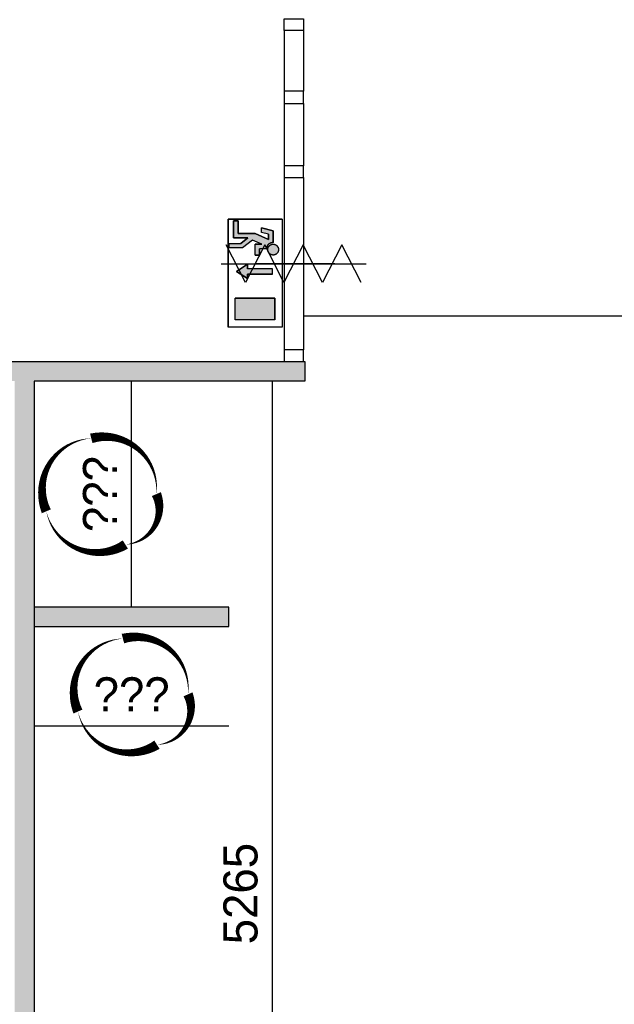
# Model space of a CAD drawing. Extents: x 425211 to 560437, y -104998 to -15578.
# Tile 22 of 33: x 521512 to 524567, y -42648 to -37593. Entities that reach past the tile are written whole.
import ezdxf

# ---------------------------------------------------------------- set-up
doc = ezdxf.new("R2010")
doc.units = 0
doc.header["$MEASUREMENT"] = 0
doc.header["$PDMODE"] = 35
doc.header["$PDSIZE"] = -0.5
doc.layers.get('0').update_dxf_attribs({"linetype": 'CONTINUOUS'})
doc.layers.get('DEFPOINTS').update_dxf_attribs({"linetype": 'CONTINUOUS'})
for name, color, linetype in [('AA$1A---_ARCEER', 252, 'CONTINUOUS'), ('AL22----_BINNENWAND', 252, 'CONTINUOUS'), ('AL32----_BINNENKOZIJN', 252, 'CONTINUOUS'), ('AM$1A---_MAATVOERING', 252, 'CONTINUOUS'), ('Brandweer', 252, 'CONTINUOUS'), ('UNUSEDHATCH', 252, 'CONTINUOUS')]:
    doc.layers.add(name, color=color, linetype=linetype)
doc.styles.add('B-01', font='b-gbp')
doc.dimstyles.new('BBA_STAND', dxfattribs={"dimtxt": 175, "dimasz": 1, "dimexe": 1, "dimexo": 0.001, "dimgap": 75, "dimtad": 1, "dimdec": 0, "dimzin": 0, "dimdsep": 46, "dimtxsty": 'B-01', "dimblk": 'NONE', "dimblk1": 'NONE', "dimblk2": 'PIJL1', "dimcen": 1, "dimse1": 1, "dimse2": 1, "dimclrd": 256, "dimclre": 1, "dimclrt": 256, "dimadec": 0, "dimazin": 0, "dimtfac": 1, "dimtdec": 0, "dimtmove": 0, "dimatfit": 0, "dimldrblk": 'PIJL1', "dimfxl": 1, "dimtolj": 1, "dimtzin": 0, "dimarcsym": 0})

# ---------------------------------------------------------------- blocks, each defined once
blk = doc.blocks.new('*D39')
at = {"layer": 'AM$1A---_MAATVOERING', "lineweight": -2, "transparency": 16777216}
blk.add_line((520166, -39348), (520166, -35648), dxfattribs=at)
at = {"layer": 'DEFPOINTS', "color": 0, "transparency": 16777216}
for p in [(520166, -35648), (522864.4, -35648), (522870.3, -39348)]:
    blk.add_point(p, dxfattribs=at)
at = {"layer": 'AM$1A---_MAATVOERING', "transparency": 16777216, "insert": (520003.5, -37498), "char_height": 175, "attachment_point": 5, "rotation": 90, "style": 'B-01'}
blk.add_mtext('\\A1;3700', dxfattribs=at)
blk = doc.blocks.new('_None')
blk = doc.blocks.new('PIJL1')
at = {"color": 1, "linetype": 'ByBlock'}
blk.add_line((0, 82.6), (0, -82.6), dxfattribs=at)
blk.add_solid([(-100, 16.7), (-100, -16.7), (0, 0)], dxfattribs=at)
blk = doc.blocks.new('*D48')
at = {"layer": 'AM$1A---_MAATVOERING', "lineweight": -2, "transparency": 16777216}
blk.add_line((522810, -39447.3), (522810, -44712), dxfattribs=at)
at = {"layer": 'DEFPOINTS', "color": 0, "transparency": 16777216}
for p in [(523160, -39447.3), (522810, -44712), (523160, -44712)]:
    blk.add_point(p, dxfattribs=at)
at = {"layer": 'AM$1A---_MAATVOERING', "transparency": 16777216, "insert": (522647.5, -42079.6), "char_height": 175, "attachment_point": 5, "rotation": 90, "style": 'B-01'}
blk.add_mtext('\\A1;5265', dxfattribs=at)
blk = doc.blocks.new('*D102')
at = {"layer": 'AM$1A---_MAATVOERING', "lineweight": -2, "transparency": 16777216}
blk.add_line((522969.3, -39113), (527137.4, -39113), dxfattribs=at)
at = {"layer": 'DEFPOINTS', "color": 0, "transparency": 16777216}
for p in [(527137.4, -39113), (522969.3, -39348), (527137.4, -39348)]:
    blk.add_point(p, dxfattribs=at)
at = {"layer": 'AM$1A---_MAATVOERING', "transparency": 16777216, "insert": (525053.3, -38950.5), "char_height": 175, "attachment_point": 5, "style": 'B-01'}
blk.add_mtext('\\A1;4168', dxfattribs=at)
blk = doc.blocks.new('*D106')
at = {"layer": 'AA$1A---_ARCEER', "lineweight": -2, "transparency": 16777216}
blk.add_line((522087.4, -40609), (522087.4, -39448), dxfattribs=at)
at = {"layer": 'DEFPOINTS', "color": 0, "transparency": 16777216}
for p in [(522087.4, -39448), (522087.4, -39448), (522087.4, -40609)]:
    blk.add_point(p, dxfattribs=at)
at = {"layer": 'AA$1A---_ARCEER', "transparency": 16777216, "insert": (521924.9, -40028.5), "char_height": 175, "attachment_point": 5, "rotation": 90, "style": 'B-01'}
blk.add_mtext('\\A1;???', dxfattribs=at)
blk = doc.blocks.new('*D107')
at = {"layer": 'AA$1A---_ARCEER', "lineweight": -2, "transparency": 16777216}
blk.add_line((521587.4, -41219), (522587.4, -41219), dxfattribs=at)
at = {"layer": 'DEFPOINTS', "color": 0, "transparency": 16777216}
for p in [(521587.4, -40709), (522587.4, -40709), (522587.4, -41219)]:
    blk.add_point(p, dxfattribs=at)
at = {"layer": 'AA$1A---_ARCEER', "transparency": 16777216, "insert": (522087.4, -41056.5), "char_height": 175, "attachment_point": 5, "style": 'B-01'}
blk.add_mtext('\\A1;???', dxfattribs=at)

msp = doc.modelspace()

# ---------------------------------------------------------------- hatches: boundary and pattern name
at = {"layer": 'AA$1A---_ARCEER'}
h = msp.add_hatch(color=256, dxfattribs=at)
h.paths.add_polyline_path([(521337.4, -23248), (521337.4, -23148), (520787.4, -23148), (520787.4, -17904), (520687.4, -17904), (520687.4, -23248)])
h.paths.add_polyline_path([(521587.4, -44712), (521587.4, -39448), (522977.4, -39448), (522977.4, -39348), (521537.4, -39348), (519237.4, -39348), (519237.4, -39448), (521487.4, -39448), (521487.4, -44712)])
h.paths.add_polyline_path([(517195.5, -44678), (517195.5, -40547.9), (517464.6, -40345), (517404.4, -40265.1), (517095.5, -40498.1), (517095.5, -44678)])
h.paths.add_polyline_path([(520632.5, -31598), (520632.5, -31498), (519237.4, -31498), (519237.4, -31598)])
msp.add_hatch(color=256, dxfattribs=at).paths.add_polyline_path([(522587.4, -40709), (522587.4, -40609), (521587.4, -40609), (521587.4, -40709)])
at = {"layer": 'Brandweer'}
h = msp.add_hatch(color=256, dxfattribs=at)
h.paths.add_polyline_path([(522823.4, -39023.2), (522620, -39023.2), (522620, -39134.2), (522823.4, -39134.2)])
h.paths.add_polyline_path([(522811.3, -38871.5), (522681.8, -38871.5), (522681.8, -38848.4), (522626.3, -38885.4), (522681.8, -38922.4), (522681.8, -38899.3), (522811.3, -38899.3)])
h.paths.add_polyline_path([(522814.2, -38676.4), (522754.1, -38661.4), (522754.1, -38685.2), (522791.1, -38694.5), (522791.1, -38721.4), (522722.6, -38690.3), (522633.9, -38690.3), (522633.9, -38625.6), (522610.7, -38625.6), (522610.7, -38713.4), (522684.7, -38713.4), (522649, -38741.2), (522587.6, -38741.2), (522587.6, -38764.3), (522657, -38764.3), (522708.2, -38724.4), (522755.3, -38745.8), (522721.7, -38745.8), (522721.7, -38801.3), (522744.8, -38801.3), (522744.8, -38768.9), (522778, -38768.9), (522778.9, -38765.9), (522779, -38765.4), (522779.4, -38764), (522780, -38762.2), (522780.5, -38760.5), (522782.1, -38757), (522783.2, -38755), (522783.5, -38754.4), (522785.8, -38751.2), (522788, -38748.7), (522788.2, -38748.5), (522790.2, -38746.6), (522791.7, -38745.3), (522792.2, -38744.9), (522794.4, -38743.4), (522798.2, -38741.1), (522797.6, -38741.5), (522797.8, -38741.4), (522800.6, -38740.1), (522803.3, -38739.1), (522807, -38738.1), (522807.7, -38738), (522808.4, -38737.9), (522814.2, -38737.4)])
h.paths.add_polyline_path([(522841.4, -38767.9), (522841.3, -38767.8), (522839.5, -38762.3), (522839.5, -38762.1), (522837.4, -38758.4), (522837.4, -38758.3), (522834.5, -38754.6), (522834.3, -38754.5), (522832, -38752.3), (522831.9, -38752.2), (522828.1, -38749.5), (522828, -38749.5), (522823, -38747.2), (522822.8, -38747.2), (522818.3, -38746.1), (522815.5, -38745.8), (522815.5, -38745.8), (522811, -38746), (522810.8, -38746), (522808.2, -38746.4), (522808.1, -38746.5), (522804, -38747.8), (522803.8, -38747.8), (522800.7, -38749.3), (522800.5, -38749.4), (522796.7, -38752), (522793.3, -38755.3), (522793.2, -38755.4), (522790.9, -38758.5), (522790.8, -38758.6), (522789.1, -38761.8), (522789, -38761.9), (522787.5, -38766), (522787.5, -38766.1), (522786.5, -38772.1), (522786.5, -38772.1), (522787, -38778.8), (522787, -38778.9), (522788.2, -38783.1), (522788.2, -38783.2), (522790.2, -38787.5), (522790.3, -38787.7), (522792.1, -38790.3), (522792.2, -38790.5), (522796.3, -38794.7), (522796.4, -38794.8), (522800.6, -38797.7), (522800.8, -38797.8), (522804, -38799.3), (522804.2, -38799.4), (522809.7, -38800.9), (522809.9, -38800.9), (522813.2, -38801.3), (522813.5, -38801.3), (522817.4, -38801.1), (522817.7, -38801.1), (522823.2, -38799.8), (522823.4, -38799.7), (522827.5, -38797.9), (522827.7, -38797.8), (522831.1, -38795.6), (522831.3, -38795.4), (522834.5, -38792.5), (522834.6, -38792.3), (522836.3, -38790.4), (522836.4, -38790.2), (522838.1, -38787.7), (522838.2, -38787.5), (522839.2, -38785.6), (522839.2, -38785.5), (522840.8, -38781.5), (522840.8, -38781.4), (522841.9, -38775.3), (522841.9, -38775.2)])

# ---------------------------------------------------------------- linework, layer by layer
at = {"layer": 'AA$1A---_ARCEER'}
msp.add_lwpolyline([(521587.4, -40709), (522587.4, -40709), (522587.4, -40609), (521587.4, -40609)], close=True, dxfattribs=at)
at = {"layer": 'AL22----_BINNENWAND'}
for points in [[(519237.4, -39348), (521537.4, -39348)], [(521537.4, -39348), (522977.4, -39348)], [(522977.4, -39348), (522977.4, -39448)], [(521587.4, -39448), (521587.4, -44712)], [(522977.4, -39448), (521587.4, -39448)]]:
    msp.add_lwpolyline(points, dxfattribs=at)
at = {"layer": 'AL32----_BINNENKOZIJN'}
for points in [[(522969.3, -37588), (522969.3, -37647.8), (522870.3, -37647.8), (522870.3, -37588)], [(522969.3, -38023.4), (522969.3, -37959.5), (522870.3, -37959.5), (522870.3, -38023.4)], [(522969.3, -38402.9), (522969.3, -38343.1), (522870.3, -38343.1), (522870.3, -38402.9)], [(522969.3, -39348), (522969.3, -39288.3), (522870.3, -39288.3), (522870.3, -39348)]]:
    msp.add_lwpolyline(points, close=True, dxfattribs=at)
for points in [[(522870.3, -37647.8), (522870.3, -37959.5)], [(522969.3, -37647.8), (522969.3, -37959.5)], [(522870.3, -38023.4), (522870.3, -38343.1)], [(522969.3, -38023.4), (522969.3, -38343.1)], [(522870.3, -38402.9), (522870.3, -39288.3)], [(522969.3, -38402.9), (522969.3, -39288.3)], [(523130.4, -38845.6), (522919.4, -38845.6), (522719.4, -38845.6)], [(523130.4, -38845.6), (522919.4, -38845.6), (522719.4, -38845.6)], [(523130.5, -38845.6), (522919.5, -38845.6), (522719.5, -38845.6)]]:
    msp.add_lwpolyline(points, dxfattribs=at)
at = {"layer": 'Brandweer'}
for p, q in [((522860.4, -38616.3, 2600), (522583, -38616.3, 2600)), ((522583, -38616.3, 2600), (522583, -39171.2, 2600)), ((522860.4, -38616.3, 2600), (522860.4, -39171.2, 2600)), ((522633.9, -38625.6, 2600), (522610.7, -38625.6, 2600)), ((522610.7, -38625.6, 2600), (522610.7, -38713.4, 2600)), ((522633.9, -38690.3, 2600), (522633.9, -38625.6, 2600)), ((522814.2, -38676.4, 2600), (522754.1, -38661.4, 2600)), ((522754.1, -38685.2, 2600), (522754.1, -38661.4, 2600)), ((522610.7, -38713.4, 2600), (522684.7, -38713.4, 2600)), ((522722.6, -38690.3, 2600), (522633.9, -38690.3, 2600)), ((522684.7, -38713.4, 2600), (522649, -38741.2, 2600)), ((522791.1, -38721.4, 2600), (522722.6, -38690.3, 2600)), ((522791.1, -38694.5, 2600), (522754.1, -38685.2, 2600)), ((522791.1, -38694.5, 2600), (522791.1, -38721.4, 2600)), ((522814.2, -38737.4, 2600), (522814.2, -38676.4, 2600)), ((522587.6, -38741.2, 2600), (522649, -38741.2, 2600)), ((522587.6, -38764.3, 2600), (522587.6, -38741.2, 2600)), ((522657, -38764.3, 2600), (522587.6, -38764.3, 2600)), ((522708.4, -38724.3, 2600), (522657, -38764.3, 2600)), ((522755.3, -38745.8, 2600), (522708.2, -38724.4, 2600)), ((522755.3, -38745.8, 2600), (522721.7, -38745.8, 2600)), ((522721.7, -38801.3, 2600), (522721.7, -38745.8, 2600)), ((522744.8, -38801.3, 2600), (522744.8, -38768.9, 2600)), ((522778.4, -38768.9, 2600), (522744.8, -38768.9, 2600)), ((522721.7, -38801.3, 2600), (522744.8, -38801.3, 2600)), ((522626.3, -38885.4, 2600), (522681.8, -38848.4, 2600)), ((522681.8, -38848.4, 2600), (522681.8, -38871.5, 2600)), ((522811.3, -38871.5, 2600), (522681.8, -38871.5, 2600)), ((522681.8, -38922.4, 2600), (522626.3, -38885.4, 2600)), ((522811.3, -38899.3, 2600), (522681.8, -38899.3, 2600)), ((522681.8, -38899.3, 2600), (522681.8, -38922.4, 2600)), ((522620, -39134.2, 2600), (522620, -39023.2, 2600)), ((522823.4, -39023.2, 2600), (522620, -39023.2, 2600)), ((522823.4, -39134.2, 2600), (522823.4, -39023.2, 2600)), ((522860.4, -39171.2, 2600), (522583, -39171.2, 2600)), ((522823.4, -39134.2, 2600), (522620, -39134.2, 2600))]:
    msp.add_line(p, q, dxfattribs=at)
at = {"layer": 'Brandweer', "elevation": 2600}
for points in [[(522583, -38616.3), (522860.4, -38616.3), (522860.4, -39171.2), (522583, -39171.2), (522583, -38616.3)], [(522610.7, -38625.6), (522633.9, -38625.6), (522633.9, -38690.3), (522722.6, -38690.3), (522791.1, -38721.4), (522791.1, -38694.5), (522754.1, -38685.2), (522754.1, -38661.4), (522814.2, -38676.4), (522814.2, -38737.4), (522808.4, -38737.9), (522805.9, -38738.4), (522803.3, -38739.1), (522800.6, -38740.1), (522797.1, -38741.7), (522794.4, -38743.4), (522792.5, -38744.7), (522790.2, -38746.6), (522788.3, -38748.4), (522785.8, -38751.2), (522783.9, -38753.9), (522782.1, -38757), (522780.8, -38759.9), (522779.4, -38764), (522778.7, -38767), (522778, -38768.9), (522744.8, -38768.9), (522744.8, -38801.3), (522721.7, -38801.3), (522721.7, -38745.8), (522755.3, -38745.8), (522708.2, -38724.4), (522657, -38764.3), (522587.6, -38764.3), (522587.6, -38741.2), (522649, -38741.2), (522684.7, -38713.4), (522610.7, -38713.4), (522610.7, -38625.6)], [(522814.2, -38737.4), (522813.8, -38737.4), (522813.4, -38737.4), (522813, -38737.4), (522812.6, -38737.5), (522812.2, -38737.5), (522811.8, -38737.5), (522811.4, -38737.5), (522810.9, -38737.6), (522810.5, -38737.6), (522810.1, -38737.7), (522809.7, -38737.7), (522809.3, -38737.8), (522808.9, -38737.8), (522808.5, -38737.9), (522808.1, -38737.9), (522807.7, -38738), (522807.3, -38738.1), (522806.9, -38738.2), (522806.5, -38738.2), (522806.1, -38738.3), (522805.7, -38738.4), (522805.3, -38738.5), (522804.9, -38738.6), (522804.6, -38738.7), (522804.2, -38738.8), (522803.8, -38739), (522803.4, -38739.1), (522803, -38739.2), (522802.6, -38739.3), (522802.2, -38739.5), (522801.8, -38739.6), (522801.5, -38739.7), (522801.1, -38739.9), (522800.7, -38740), (522800.3, -38740.2), (522799.9, -38740.4), (522799.6, -38740.5), (522799.2, -38740.7), (522798.8, -38740.9), (522798.5, -38741), (522798.1, -38741.2), (522797.7, -38741.4), (522797.4, -38741.6), (522797, -38741.8), (522796.7, -38742), (522796.3, -38742.2), (522796, -38742.4), (522795.6, -38742.6), (522795.3, -38742.8), (522794.9, -38743), (522794.6, -38743.2), (522794.2, -38743.4), (522793.9, -38743.7), (522793.6, -38743.9), (522793.2, -38744.1), (522792.9, -38744.4), (522792.6, -38744.6), (522792.2, -38744.9), (522791.9, -38745.1), (522791.6, -38745.4), (522791.3, -38745.6), (522791, -38745.9), (522790.7, -38746.1), (522790.4, -38746.4), (522790, -38746.7), (522789.8, -38747), (522789.4, -38747.2), (522789.2, -38747.5), (522788.9, -38747.8), (522788.6, -38748.1), (522788.3, -38748.4), (522788, -38748.7), (522787.7, -38749), (522787.5, -38749.3), (522787.2, -38749.6), (522786.9, -38749.9), (522786.6, -38750.2), (522786.4, -38750.5), (522786.1, -38750.8), (522785.9, -38751.1), (522785.6, -38751.5), (522785.4, -38751.8), (522785.1, -38752.1), (522784.9, -38752.4), (522784.7, -38752.8), (522784.4, -38753.1), (522784.2, -38753.4), (522784, -38753.8), (522783.8, -38754.1), (522783.5, -38754.5), (522783.3, -38754.8), (522783.1, -38755.2), (522782.9, -38755.5), (522782.7, -38755.9), (522782.5, -38756.2), (522782.3, -38756.6), (522782.1, -38756.9), (522781.9, -38757.3), (522781.8, -38757.7), (522781.6, -38758), (522781.4, -38758.4), (522781.2, -38758.8), (522781.1, -38759.1), (522780.9, -38759.5), (522780.8, -38759.9), (522780.6, -38760.3), (522780.5, -38760.6), (522780.3, -38761), (522780.2, -38761.4), (522780, -38761.8), (522779.9, -38762.2), (522779.8, -38762.6), (522779.7, -38763), (522779.6, -38763.3), (522779.4, -38763.7), (522779.3, -38764.1), (522779.2, -38764.5), (522779.1, -38764.9), (522779, -38765.3), (522778.9, -38765.7), (522778.9, -38766.1), (522778.8, -38766.5), (522778.7, -38766.9), (522778.6, -38767.3), (522778.6, -38767.7), (522778.5, -38768.1), (522778.4, -38768.5), (522778.4, -38768.9)], [(522818.3, -38746.1), (522822.9, -38747.2), (522828.1, -38749.5), (522831.9, -38752.2), (522834.4, -38754.6), (522837.4, -38758.3), (522839.5, -38762.2), (522841.4, -38767.9), (522841.9, -38775.2), (522840.8, -38781.4), (522839.2, -38785.5), (522838.1, -38787.6), (522836.3, -38790.3), (522834.5, -38792.4), (522831.2, -38795.5), (522827.6, -38797.8), (522823.3, -38799.8), (522817.6, -38801.1), (522813.3, -38801.3), (522809.8, -38800.9), (522804.2, -38799.4), (522800.7, -38797.8), (522796.4, -38794.8), (522792.2, -38790.4), (522790.3, -38787.6), (522788.2, -38783.2), (522787, -38778.8), (522786.5, -38772.1), (522787.5, -38766.1), (522789, -38761.8), (522790.9, -38758.5), (522793.2, -38755.4), (522796.7, -38752), (522800.6, -38749.4), (522803.9, -38747.8), (522808.1, -38746.5), (522810.9, -38746), (522815.5, -38745.8), (522818.3, -38746.1)], [(522833.8, -38793.2), (522832.8, -38794.1), (522831.8, -38795), (522830.7, -38795.8), (522829.6, -38796.6), (522828.5, -38797.3), (522827.3, -38798), (522826.1, -38798.6), (522824.8, -38799.2), (522823.5, -38799.7), (522822.3, -38800.1), (522820.9, -38800.5), (522819.6, -38800.8), (522818.3, -38801), (522816.9, -38801.1), (522815.6, -38801.2), (522814.2, -38801.3), (522812.8, -38801.2), (522811.5, -38801.1), (522810.1, -38801), (522808.8, -38800.8), (522807.5, -38800.5), (522806.1, -38800.1), (522804.9, -38799.7), (522803.6, -38799.2), (522802.3, -38798.6), (522801.1, -38798), (522799.9, -38797.3), (522798.8, -38796.6), (522797.7, -38795.8), (522796.6, -38795), (522795.6, -38794.1), (522794.6, -38793.2), (522793.6, -38792.2), (522792.8, -38791.1), (522791.9, -38790.1), (522791.1, -38789), (522790.4, -38787.8), (522789.7, -38786.6), (522789.1, -38785.4), (522788.6, -38784.2), (522788.1, -38782.9), (522787.7, -38781.6), (522787.3, -38780.3), (522787, -38778.9), (522786.8, -38777.6), (522786.6, -38776.3), (522786.5, -38774.9), (522786.5, -38773.5), (522786.5, -38772.2), (522786.6, -38770.8), (522786.8, -38769.5), (522787, -38768.1), (522787.3, -38766.8), (522787.7, -38765.5), (522788.1, -38764.2), (522788.6, -38762.9), (522789.1, -38761.7), (522789.7, -38760.5), (522790.4, -38759.3), (522791.1, -38758.1), (522791.9, -38757), (522792.8, -38755.9), (522793.6, -38754.9), (522794.6, -38753.9), (522795.6, -38753), (522796.6, -38752.1), (522797.7, -38751.3), (522798.8, -38750.5), (522799.9, -38749.7), (522801.1, -38749.1), (522802.3, -38748.5), (522803.6, -38747.9), (522804.9, -38747.4), (522806.1, -38747), (522807.5, -38746.6), (522808.8, -38746.3), (522810.1, -38746.1), (522811.5, -38745.9), (522812.8, -38745.8), (522814.2, -38745.8), (522815.6, -38745.8), (522816.9, -38745.9), (522818.3, -38746.1), (522819.6, -38746.3), (522820.9, -38746.6), (522822.3, -38747), (522823.5, -38747.4), (522824.8, -38747.9), (522826.1, -38748.5), (522827.3, -38749.1), (522828.5, -38749.7), (522829.6, -38750.5), (522830.7, -38751.3), (522831.8, -38752.1), (522832.8, -38753), (522833.8, -38753.9), (522834.8, -38754.9), (522835.6, -38755.9), (522836.5, -38757), (522837.3, -38758.1), (522838, -38759.3), (522838.7, -38760.5), (522839.3, -38761.7), (522839.8, -38762.9), (522840.3, -38764.2), (522840.7, -38765.5), (522841.1, -38766.8), (522841.4, -38768.1), (522841.6, -38769.5), (522841.8, -38770.8), (522841.9, -38772.2), (522841.9, -38773.5), (522841.9, -38774.9), (522841.8, -38776.3), (522841.6, -38777.6), (522841.4, -38779), (522841.1, -38780.3), (522840.7, -38781.6), (522840.3, -38782.9), (522839.8, -38784.2), (522839.3, -38785.4), (522838.7, -38786.6), (522838, -38787.8), (522837.3, -38789), (522836.5, -38790.1), (522835.6, -38791.1), (522834.8, -38792.2), (522833.8, -38793.2)], [(522811.3, -38899.3), (522811.3, -38871.5), (522681.8, -38871.5), (522681.8, -38848.4), (522626.3, -38885.4), (522681.8, -38922.4), (522681.8, -38899.3), (522811.3, -38899.3)], [(522620, -39023.2), (522823.4, -39023.2), (522823.4, -39134.2), (522620, -39134.2), (522620, -39023.2)]]:
    msp.add_lwpolyline(points, dxfattribs=at)
msp.add_lwpolyline([(522814.2, -38737.4), (522807.5, -38738), (522797.6, -38741.5), (522792.1, -38745), (522788.1, -38748.5), (522783.4, -38754.6), (522780.3, -38761), (522778.9, -38765.9), (522778, -38768.9), (522744.8, -38768.9), (522744.8, -38801.3), (522721.7, -38801.3), (522721.7, -38745.8), (522755.3, -38745.8), (522708.2, -38724.4), (522657, -38764.3), (522587.6, -38764.3), (522587.6, -38741.2), (522649, -38741.2), (522684.7, -38713.4), (522610.7, -38713.4), (522610.7, -38625.6), (522633.9, -38625.6), (522633.9, -38690.3), (522722.6, -38690.3), (522791.1, -38721.4), (522791.1, -38694.5), (522754.1, -38685.2), (522754.1, -38661.4), (522814.2, -38676.4)], close=True, dxfattribs=at)
at = {"layer": 'Brandweer'}
for points in [[(523265.9, -38942.3), (523166.9, -38748.8), (523067.9, -38942.3), (522968.9, -38748.8), (522869.9, -38942.3), (522770.9, -38748.8), (522671.9, -38942.3), (522572.9, -38748.8)], [(522546.9, -38845.6), (523291.9, -38845.6)], [(522546.9, -38845.6), (523291.9, -38845.6)]]:
    msp.add_lwpolyline(points, dxfattribs=at)
at = {"layer": 'UNUSEDHATCH'}
for points in [[(522214.6, -40028.5, 0, 50, 0.520567), (521880.1, -39742.3, 0, 50, 0.520567), (521649.1, -40117, 0, 50, 0.520567), (522055, -40287.3, 0, 50, 0.520567)], [(522377.1, -41056.5, 0, 50, 0.520567), (522042.6, -40770.3, 0, 50, 0.520567), (521811.6, -41145, 0, 50, 0.520567), (522217.5, -41315.3, 0, 50, 0.520567)]]:
    msp.add_lwpolyline(points, format="xyseb", close=True, dxfattribs=at)

# ---------------------------------------------------------------- dimensions: what is measured, and where the dimension line sits
at = {"layer": 'AA$1A---_ARCEER'}
dim = msp.add_linear_dim(base=(522087.4, -39448), p1=(522087.4, -40609), p2=(522087.4, -39448), angle=90, text='???', dimstyle='BBA_STAND', dxfattribs=at)
dim.commit()
dim.dimension.update_dxf_attribs({"geometry": '*D106', "text_midpoint": (521924.9, -40028.5)})
dim = msp.add_linear_dim(base=(522587.4, -41219), p1=(521587.4, -40709), p2=(522587.4, -40709), text='???', dimstyle='BBA_STAND', dxfattribs=at)
dim.commit()
dim.dimension.update_dxf_attribs({"geometry": '*D107', "text_midpoint": (522087.4, -41056.5)})
at = {"layer": 'AM$1A---_MAATVOERING'}
for base, p1, p2, picture, middle in [((520166, -35648), (522870.3, -39348), (522864.4, -35648), '*D39', (520003.5, -37498)), ((522810, -44712), (523160, -39447.3), (523160, -44712), '*D48', (522647.5, -42079.6))]:
    dim = msp.add_linear_dim(base=base, p1=p1, p2=p2, angle=270, dimstyle='BBA_STAND', dxfattribs=at)
    dim.commit()
    dim.dimension.update_dxf_attribs({"geometry": picture, "text_midpoint": middle})
dim = msp.add_linear_dim(base=(527137.4, -39113), p1=(522969.3, -39348), p2=(527137.4, -39348), dimstyle='BBA_STAND', dxfattribs=at)
dim.commit()
dim.dimension.update_dxf_attribs({"geometry": '*D102', "text_midpoint": (525053.3, -38950.5)})

doc.saveas('drawing.dxf')
